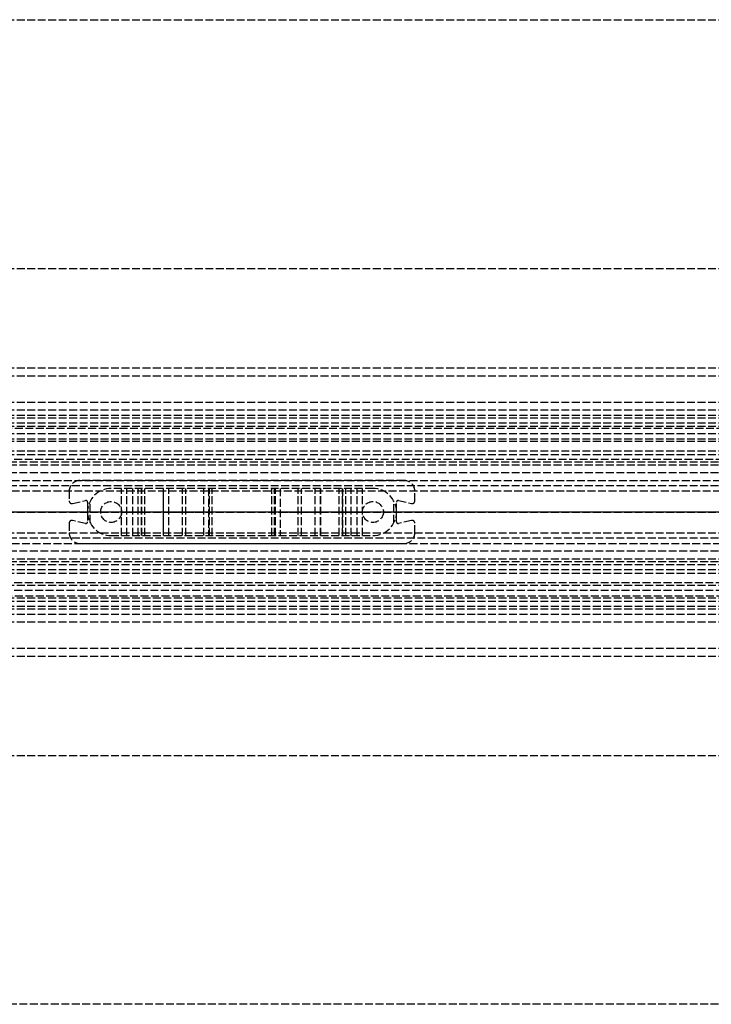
# Model space of a CAD drawing. Header units: millimetres. Extents: x 0 to 2050, y -94 to 94.
# Tile 13 of 16: x 263 to 395, y -94 to 94. Entities that reach past the tile are written whole.
import ezdxf

# ---------------------------------------------------------------- set-up
doc = ezdxf.new("R2010")
doc.units = ezdxf.units.MM
doc.header["$LTSCALE"] = 10
doc.linetypes.add('ALLCAD_Strich', pattern=[0.2, 0.15, -0.05])
doc.layers.add('BESCH_KONT_sich_schn_ansi_2d', color=40, linetype='Continuous')
doc.layers.add('BESCH_KONT_sich_schn_grun_2d', color=10, linetype='Continuous')

msp = doc.modelspace()

# ---------------------------------------------------------------- linework, layer by layer
at = {"layer": 'BESCH_KONT_sich_schn_ansi_2d', "linetype": 'ALLCAD_Strich'}
for p, q in [((0, 0, 2360), (2050, 0, 2360)), ((2050, 0, 2410), (0, 0, 2410)), ((0, 0, 2298.5), (965, 0, 2298.5)), ((2050, 0, 2353.5), (0, 0, 2353.5)), ((2050, 0, 2354), (0, 0, 2354)), ((0, 0, 2351), (2050, 0, 2351)), ((0, 0, 2351.5), (2050, 0, 2351.5)), ((0, 0, 2345), (2050, 0, 2345)), ((0, 0, 2299.5), (2020, 0, 2299.5)), ((0, 0, 2333), (2020, 0, 2333)), ((0, 0, 2336), (2020, 0, 2336)), ((0, 0, 2339.5), (2020, 0, 2339.5)), ((0, 0, 2343.5), (2020, 0, 2343.5)), ((0, 0, 2342.5), (2020, 0, 2342.5)), ((0, 0, 2344), (2020, 0, 2344)), ((0, 0, 2301), (2020, 0, 2301)), ((0, 0, 2302.5), (2020, 0, 2302.5)), ((2020, 0, 2341.5), (0, 0, 2341.5)), ((2020, 0, 2340.5), (0, 0, 2340.5)), ((0, 0, 2347), (2020, 0, 2347)), ((0, 0, 2335), (2020, 0, 2335)), ((0, 0, 2336.45), (2020, 0, 2336.45)), ((0, 0, 2334.5), (2020, 0, 2334.5)), ((965, 0, 2296), (2, 0, 2296)), ((965, 0, 2254), (2, 0, 2254)), ((963, 0, 9), (2, 0, 9)), ((1005, 0, 2289), (2, 0, 2289)), ((1005, 0, 2256), (2, 0, 2256)), ((1005, 0, 2255), (2, 0, 2255)), ((1005, 0, 2257), (2, 0, 2257)), ((1005, 0, 2290), (2, 0, 2290)), ((1005, 0, 2295), (2, 0, 2295)), ((2, 0, 2258), (1005, 0, 2258)), ((2, 0, 2288), (1005, 0, 2288)), ((2, 0, 2274), (1005, 0, 2274)), ((2020, 0, 2302.86), (80, 0, 2302.86)), ((2020, 0, 2300.94), (80, 0, 2300.94)), ((80, 0, 2304), (2020, 0, 2304)), ((272, 0, 2354.5), (274, 0, 2354.5)), ((272, 0, 2356.5), (272, 0, 2354.5)), ((274, 0, 2356.5), (272, 0, 2356.5)), ((272.6, 0, 2356.5), (272.6, 0, 2354.5)), ((336, 0, 2354.5), (274, 0, 2354.5)), ((274, 0, 2356.5), (274, 0, 2354.5)), ((274, 0, 2356.5), (336, 0, 2356.5)), ((275.14, 0, 2356.5), (275.14, 0, 2354.5)), ((275.5, 0, 2356.5), (275.5, 0, 2354.5)), ((275.98, 0, 2351.5), (275.5, 0, 2354.5)), ((278, 0, 2356.5), (278, 0, 2351.5)), ((280, 0, 2354.5), (280, 0, 2351.5)), ((282, 0, 2356.5), (282, 0, 2351.5)), ((283.01, 0, 2351.23), (284.16, 0, 2350.57)), ((285.16, 0, 2350.3), (286.43, 0, 2350.3)), ((285.8, 0, 2347.7), (285.8, 0, 2346.7)), ((286.43, 0, 2350.3), (285.8, 0, 2347.7)), ((289.96, 0, 2346.5), (285.84, 0, 2346.5)), ((290, 0, 2348.89), (290.01, 0, 2348.89)), ((290, 0, 2348.89), (290.01, 0, 2348.89)), ((290, 0, 2348.89), (290.01, 0, 2348.89)), ((290, 0, 2348.9), (290.01, 0, 2348.9)), ((290, 0, 2348.9), (290.01, 0, 2348.9)), ((290, 0, 2348.9), (290.01, 0, 2348.9)), ((290, 0, 2348.9), (290.01, 0, 2348.9)), ((290, 0, 2348.89), (290.01, 0, 2348.89)), ((290, 0, 2348.89), (290.01, 0, 2348.89)), ((290, 0, 2346.7), (290, 0, 2348.9)), ((290, 0, 2348.89), (290.01, 0, 2348.89)), ((290, 0, 2348.9), (290.01, 0, 2348.9)), ((290, 0, 2348.9), (290.01, 0, 2348.9)), ((290, 0, 2348.9), (290.01, 0, 2348.9)), ((290, 0, 2348.89), (290.01, 0, 2348.89)), ((290, 0, 2348.89), (290.01, 0, 2348.89)), ((290.01, 0, 2348.9), (290.01, 0, 2348.9)), ((290.01, 0, 2348.9), (290.01, 0, 2348.89)), ((290.01, 0, 2348.89), (290.01, 0, 2348.89)), ((291, 0, 2349.9), (293.61, 0, 2349.9)), ((294.29, 0, 2349.64), (297.69, 0, 2346.5)), ((298.62, 0, 2346.5), (297.69, 0, 2346.5)), ((298.8, 0, 2347), (298.8, 0, 2351)), ((311.2, 0, 2351), (311.2, 0, 2347)), ((312.31, 0, 2346.5), (311.38, 0, 2346.5)), ((312.31, 0, 2346.5), (315.71, 0, 2349.64)), ((316.39, 0, 2349.9), (319, 0, 2349.9)), ((320, 0, 2348.9), (320, 0, 2346.7)), ((324.16, 0, 2346.5), (320.04, 0, 2346.5)), ((323.57, 0, 2350.3), (324.84, 0, 2350.3)), ((324.2, 0, 2347.7), (323.57, 0, 2350.3)), ((324.2, 0, 2346.7), (324.2, 0, 2347.7)), ((325.84, 0, 2350.57), (326.99, 0, 2351.23)), ((328, 0, 2356.5), (328, 0, 2351.5)), ((330, 0, 2354.5), (330, 0, 2351.5)), ((332, 0, 2356.5), (332, 0, 2351.5)), ((334.5, 0, 2354.5), (334.02, 0, 2351.5)), ((334.5, 0, 2356.5), (334.5, 0, 2354.5)), ((334.86, 0, 2356.5), (334.86, 0, 2354.5)), ((336, 0, 2354.5), (338, 0, 2354.5)), ((338, 0, 2356.5), (336, 0, 2356.5)), ((336, 0, 2356.5), (336, 0, 2354.5)), ((337.4, 0, 2356.5), (337.4, 0, 2354.5)), ((338, 0, 2356.5), (338, 0, 2354.5))]:
    msp.add_line(p, q, dxfattribs=at)
at = {"layer": 'BESCH_KONT_sich_schn_ansi_2d', "linetype": 'ALLCAD_Strich', "extrusion": (0, 1, 0)}
for centre, radius, start, end in [((-282.01, 2349.5), 2, 90, 120), ((-291, 2348.9), 1, 0.0001, 90), ((-293.61, 2348.9), 1, 90, 132.6467), ((-299.3, 2351), 0.5, 0, 90), ((-310.7, 2351), 0.5, 90, 180), ((-316.39, 2348.9), 1, 47.3533, 90), ((-319, 2348.9), 1, 90, 179.9999), ((-327.99, 2349.5), 2, 60, 90)]:
    msp.add_arc(centre, radius, start, end, dxfattribs=at)
at = {"layer": 'BESCH_KONT_sich_schn_ansi_2d', "linetype": 'ALLCAD_Strich', "extrusion": (0, -1, 0)}
for centre, radius, start, end in [((285.16, 2352.3), 2, 240, 270), ((286.3, 2346.7), 0.5, 180, 203.5782), ((289.5, 2346.7), 0.5, 336.4218, 359.9999), ((298, 2347), 0.801, 321.3195, 360), ((312, 2347), 0.801, 180, 218.6805), ((320.5, 2346.7), 0.5, 180.0001, 203.5782), ((323.7, 2346.7), 0.5, 336.4218, 0), ((324.84, 2352.3), 2, 270, 300)]:
    msp.add_arc(centre, radius, start, end, dxfattribs=at)
at = {"layer": 'BESCH_KONT_sich_schn_grun_2d', "linetype": 'ALLCAD_Strich'}
for p, q in [((0, 94), (2050, 94)), ((0, 46.5), (2050, 46.5)), ((0, 27.5), (2050, 27.5)), ((0, 27.5), (2050, 27.5)), ((0, 26), (2050, 26)), ((0, 21), (2020, 21)), ((0, 19.5), (2050, 19.5)), ((0, 18.5), (2020, 18.5)), ((0, 18), (2020, 18)), ((0, 17), (2050, 17)), ((80, 16.37), (2020, 16.37)), ((165.63, 16), (408.37, 16)), ((0, 14), (2020, 14)), ((2, 15), (1005, 15)), ((2, 13.5), (1005, 13.5)), ((0, 11.65), (2020, 11.65)), ((0, 11), (2020, 11)), ((1005, 10), (2, 10)), ((2020, 9.5), (80, 9.5)), ((144.5, 9), (619.5, 9)), ((2020, 7.5), (0, 7.5)), ((31, 6), (1989, 6)), ((336, 6), (274, 6)), ((2020, 5), (0, 5)), ((462.5, 4), (2, 4)), ((272, 4), (272, 2.12)), ((330, 4.5), (280, 4.5)), ((282.01, -4.5), (282.01, 4.5)), ((283.01, -4.5), (283.01, 4.5)), ((284.16, -4.5), (284.16, 4.5)), ((285.16, -4.5), (285.16, 4.5)), ((285.8, -4.5), (285.8, 4.5)), ((285.84, -4.5), (285.84, 4.5)), ((286.43, -4.5), (286.43, 4.5)), ((289.96, 4.5), (289.96, -4.5)), ((290, -4.5), (290, 4.5)), ((290, 0.01), (290, 4.5)), ((291, -4.5), (291, 4.5)), ((293.61, -4.5), (293.61, 4.5)), ((294.29, -4.5), (294.29, 4.5)), ((297.69, -4.5), (297.69, 4.5)), ((298.62, 4.5), (298.62, -4.5)), ((298.8, -4.5), (298.8, 4.5)), ((298.8, -4.5), (298.8, 4.5)), ((299.3, -4.5), (299.3, 4.5)), ((310.7, -4.5), (310.7, 4.5)), ((311.2, -4.5), (311.2, 4.5)), ((311.2, -4.5), (311.2, 4.5)), ((311.38, -4.5), (311.38, 4.5)), ((312.31, 4.5), (312.31, -4.5)), ((315.71, -4.5), (315.71, 4.5)), ((316.39, -4.5), (316.39, 4.5)), ((319, -4.5), (319, 4.5)), ((320, -4.5), (320, 4.5)), ((320, -4.5), (320, 4.5)), ((320.04, -4.5), (320.04, 4.5)), ((323.57, -4.5), (323.57, 4.5)), ((324.16, 4.5), (324.16, -4.5)), ((324.2, -4.5), (324.2, 4.5)), ((324.84, -4.5), (324.84, 4.5)), ((325.84, -4.5), (325.84, 4.5)), ((326.99, -4.5), (326.99, 4.5)), ((327.99, -4.5), (327.99, 4.5)), ((338, 2.12), (338, 4)), ((272.6, 1.63), (275.14, 2.17)), ((275.98, -2.02), (275.98, 2.01)), ((334.02, -2.02), (334.02, 2.01)), ((334.86, 2.17), (337.4, 1.63)), ((275.5, 1.88), (275.5, -1.88)), ((290, 0.01), (290.01, 0.01)), ((290, 0.01), (290.01, 0.01)), ((290, 0), (290, 0.01)), ((290, 0.01), (290.01, 0.01)), ((290, 0), (290.01, 0)), ((290, -0.01), (290, 0)), ((290, 0), (290.01, 0)), ((290, 0), (290.01, 0)), ((290, 0), (290.01, 0)), ((290, 0), (290.01, 0)), ((290, 0), (290.01, 0)), ((290.01, 0), (290.01, 0.01)), ((290.01, 0.01), (290.01, 0.01)), ((290.01, 0), (290.01, 0)), ((290.01, 0), (290.01, 0)), ((334.5, -1.88), (334.5, 1.88)), ((275.14, -2.17), (272.6, -1.63)), ((290, 0), (290.01, 0)), ((290, 0), (290.01, 0)), ((290, 0), (290.01, 0)), ((290, 0), (290.01, 0)), ((290, 0), (290.01, 0)), ((290, -0.01), (290.01, -0.01)), ((290, -4.5), (290, -0.01)), ((290, -0.01), (290.01, -0.01)), ((290, -0.01), (290.01, -0.01)), ((290, -0.01), (290.01, -0.01)), ((290, -0.01), (290.01, -0.01)), ((290, -0.01), (290.01, -0.01)), ((290, -0.01), (290.01, -0.01)), ((290, -0.01), (290.01, -0.01)), ((290, -0.01), (290, -0.01)), ((290, -0.01), (290.01, -0.01)), ((290.01, 0), (290.01, 0)), ((290.01, -0.01), (290.01, 0)), ((290.01, -0.01), (290.01, -0.01)), ((290.01, -0.01), (290.01, -0.01)), ((290.01, -0.01), (290.01, -0.01)), ((337.4, -1.63), (334.86, -2.17)), ((272, -2.12), (272, -4)), ((338, -4), (338, -2.12)), ((2020, -5), (0, -5)), ((2, -4), (462.5, -4)), ((280, -4.5), (330, -4.5)), ((2020, -7.5), (0, -7.5)), ((31, -6), (1989, -6)), ((274, -6), (336, -6)), ((619.5, -9), (144.5, -9)), ((0, -11), (2020, -11)), ((2, -10), (1005, -10)), ((2020, -9.5), (80, -9.5)), ((0, -11.65), (2020, -11.65)), ((0, -14), (2020, -14)), ((1005, -13.5), (2, -13.5)), ((1005, -15), (2, -15)), ((80, -16.38), (2020, -16.38)), ((165.63, -16), (408.37, -16)), ((0, -17), (2050, -17)), ((0, -18), (2020, -18)), ((0, -18.5), (2020, -18.5)), ((0, -19.5), (2050, -19.5)), ((0, -21), (2020, -21)), ((0, -26), (2050, -26)), ((0, -27.5), (2050, -27.5)), ((0, -27.5), (2050, -27.5)), ((0, -46.5), (2050, -46.5)), ((2050, -94), (0, -94))]:
    msp.add_line(p, q, dxfattribs=at)
for centre in [(280, 0), (330, 0)]:
    msp.add_circle(centre, 2, dxfattribs=at)
for centre, radius, start, end in [((274, 4), 2, 90, 180), ((336, 4), 2, 0, 90), ((280, 0), 4.5, 90, 180), ((330, 0), 4.5, 0, 90), ((272.5, 2.12), 0.5, 180, 282.0948), ((275.2, 1.88), 0.3, 0, 102.0948), ((334.8, 1.88), 0.3, 77.9052, 180), ((337.5, 2.12), 0.5, 257.9052, 0), ((272.5, -2.12), 0.5, 77.9052, 180), ((280, 0), 4.5, 180, 270), ((330, 0), 4.5, 270, 0), ((337.5, -2.12), 0.5, 0, 102.0948), ((275.2, -1.88), 0.3, 257.9052, 0), ((334.8, -1.88), 0.3, 180, 282.0948), ((274, -4), 2, 180, 270), ((336, -4), 2, 270, 0)]:
    msp.add_arc(centre, radius, start, end, dxfattribs=at)

doc.saveas('drawing.dxf')
